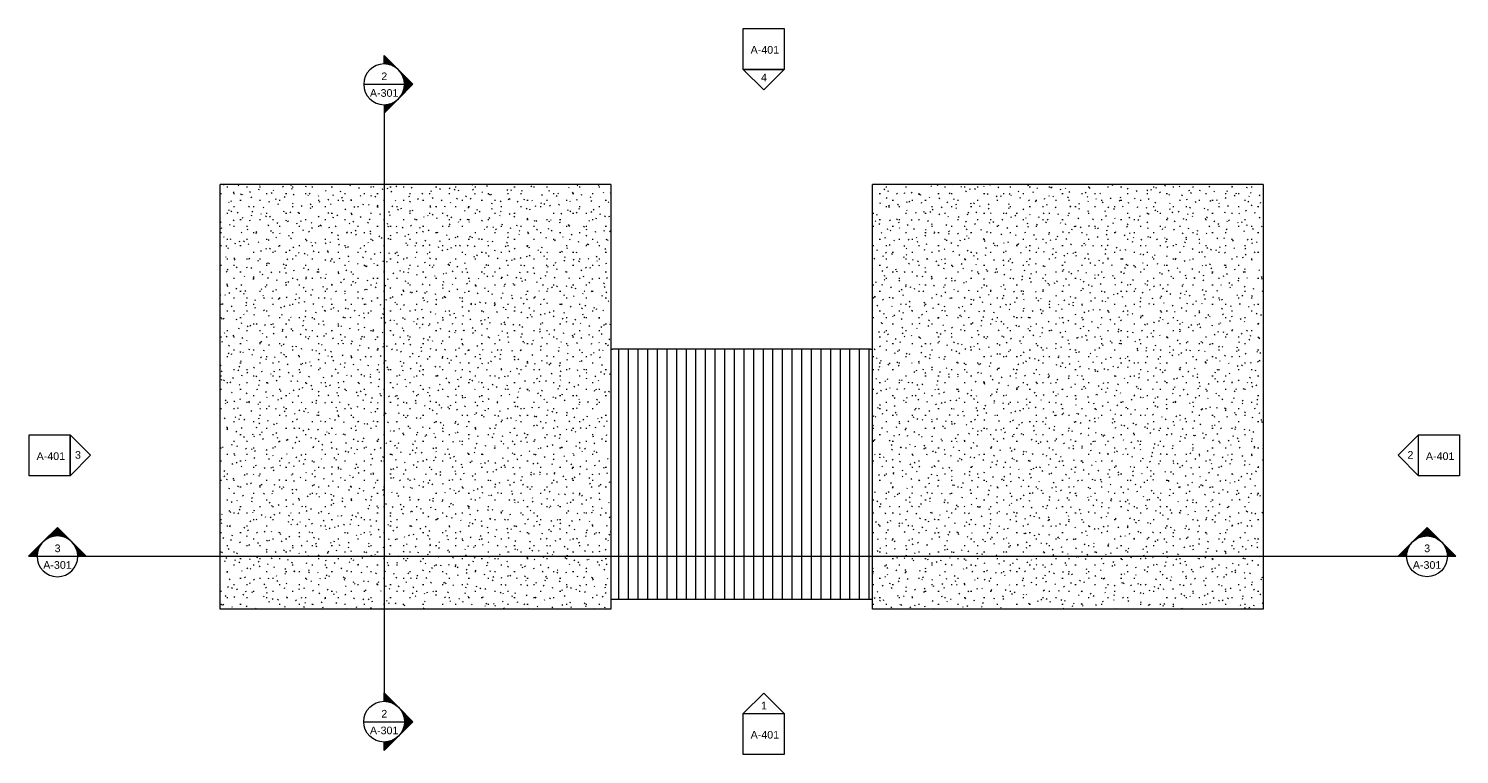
# Model space of a CAD drawing. Header units: inches. Extents: x -3505 to -246, y 2096 to 2951.
# Tile 1 of 2: x -3505 to -1821, y 2096 to 2951. Entities that reach past the tile are written whole.
import ezdxf

# ---------------------------------------------------------------- set-up
doc = ezdxf.new("R2010")
doc.units = ezdxf.units.IN
doc.header["$MEASUREMENT"] = 0
for name, color, linetype, lineweight in [('A-DETL-GENF', 92, 'Continuous', 9), ('A-DETL-MEDM', 33, 'Continuous', 20), ('A-ROOF', 132, 'Continuous', 13), ('A-ROOF-PATT', 132, 'Continuous', 13), ('G-ANNO-SYMB', 111, 'Continuous', 9)]:
    doc.layers.add(name, color=color, linetype=linetype, lineweight=lineweight)
doc.styles.add('Arial', font='arial.ttf', dxfattribs={"height": 0.125})

# ---------------------------------------------------------------- blocks, each defined once
blk = doc.blocks.new('Elevation - Detail Number-93309-HIGH ROOF PLAN')
at = {"layer": 'G-ANNO-SYMB'}
for p, q in [((-0.25, -0.25), (-0.25, 0.25)), ((-0.25, 0.25), (0.25, 0.25)), ((0.25, 0.25), (0.25, -0.25)), ((0.25, -0.25), (-0.25, -0.25))]:
    blk.add_line(p, q, dxfattribs=at)
blk = doc.blocks.new('Elevation - Detail Number-93036-HIGH ROOF PLAN')
at = {"layer": 'G-ANNO-SYMB'}
for p, q in [((0, 0.25), (-0.25, 0)), ((0.25, 0), (0, 0.25)), ((-0.25, 0), (0.25, 0))]:
    blk.add_line(p, q, dxfattribs=at)
blk = doc.blocks.new('Section - Section Head - Filled-1526-HIGH ROOF PLAN')
at = {"layer": 'G-ANNO-SYMB'}
h = blk.add_hatch(color=256, dxfattribs=at)
edge = h.paths.add_edge_path()
edge.add_line((-0.427, 0.177), (-0.25, 0.354))
edge.add_line((-0.25, 0.354), (-0.25, 0.25))
edge.add_arc((-0.25, 0), 0.25, 90, 135)
h = blk.add_hatch(color=256, dxfattribs=at)
edge = h.paths.add_edge_path()
edge.add_arc((-0.25, 0), 0.25, 45, 90)
edge.add_line((-0.25, 0.25), (-0.25, 0.354))
edge.add_line((-0.25, 0.354), (-0.073, 0.177))
h = blk.add_hatch(color=256, dxfattribs=at)
edge = h.paths.add_edge_path()
edge.add_arc((-0.25, 0), 0.25, 137.9216, 180)
edge.add_line((-0.5, 0), (-0.604, 0))
edge.add_line((-0.604, 0), (-0.436, 0.168))
h = blk.add_hatch(color=256, dxfattribs=at)
edge = h.paths.add_edge_path()
edge.add_line((-0.064, 0.168), (0.104, 0))
edge.add_line((0.104, 0), (0, 0))
edge.add_arc((-0.25, 0), 0.25, 0, 42.0784)
for p, q in [((-0.25, 0.354), (-0.604, 0)), ((-0.25, 0.354), (-0.427, 0.177)), ((-0.25, 0.354), (0.104, 0)), ((-0.25, 0.25), (-0.25, 0.354)), ((-0.073, 0.177), (-0.25, 0.354)), ((-0.25, 0.354), (-0.25, 0.25)), ((-0.436, 0.168), (-0.604, 0)), ((-0.604, 0), (-0.5, 0)), ((0.104, 0), (-0.064, 0.168)), ((0, 0), (0.104, 0)), ((-0.5, 0), (-0.604, 0)), ((0, 0), (0.104, 0))]:
    blk.add_line(p, q, dxfattribs=at)
for start, end in [(360, 180), (90, 135), (45, 90), (137.9216, 180), (180, 360), (0, 42.0784)]:
    blk.add_arc((-0.25, 0), 0.25, start, end, dxfattribs=at)

msp = doc.modelspace()

# ---------------------------------------------------------------- hatches: boundary and pattern name
at = {"layer": 'A-DETL-GENF'}
h = msp.add_hatch(dxfattribs=at)
h.set_pattern_fill('FP1_3', color=253, style=0, pattern_type=2)
h.set_pattern_definition([(90, (0, 0), (-11.331, 7e-16), [])])
h.paths.add_polyline_path([(-2613.5, 2279.2), (-2513.9, 2279.2), (-2513.9, 2573.2), (-2817.6, 2573.2), (-2817.6, 2279.2), (-2701.6, 2279.2)])
at = {"layer": 'A-ROOF-PATT', "lineweight": 9}
h = msp.add_hatch(dxfattribs=at)
h.set_pattern_fill('FP1_1', color=256, style=0, pattern_type=2)
h.set_pattern_definition([(0, (0, 17.357), (30.72, 7.673), [1.267, -21.773, 1.267, -21.773, -122.88]), (0, (0, 17.357), (30.72, 7.673), [-46.08, 1.267, -44.813, 1.267, -21.773, -53.76]), (0, (0, 17.357), (30.72, 7.673), [-115.2, 1.267, -14.093, 1.267, -37.133]), (120.022, (11.52, 21.194), (-22.011078, 22.744726), [1.266, -21.758, 1.266, -21.758, -122.799]), (120.022, (11.52, 21.194), (-22.011078, 22.744726), [-46.05, 1.266, -44.783, 1.266, -21.758, -53.725]), (120.022, (11.52, 21.194), (-22.011078, 22.744726), [-115.124, 1.266, -14.084, 1.266, -37.108]), (239.978, (15.36, 36.54), (-8.709337, -30.417442), [1.266, -21.758, 1.266, -21.758, -122.799]), (239.978, (15.36, 36.54), (-8.709337, -30.417442), [-46.05, 1.266, -44.783, 1.266, -21.758, -53.725]), (239.978, (15.36, 36.54), (-8.709337, -30.417442), [-115.124, 1.266, -14.084, 1.266, -37.108])])
h.paths.add_polyline_path([(-3279.6, 2267.2), (-2819.6, 2267.2), (-2819.6, 2767.2), (-3279.6, 2767.2), (-3279.6, 2317)])
h = msp.add_hatch(dxfattribs=at)
h.set_pattern_fill('FP1_2', color=256, style=0, pattern_type=2)
h.set_pattern_definition([(0, (0, 17.358), (30.72, 7.673), [1.267, -21.773, 1.267, -21.773, -122.88]), (0, (0, 17.358), (30.72, 7.673), [-46.08, 1.267, -44.813, 1.267, -21.773, -53.76]), (0, (0, 17.358), (30.72, 7.673), [-115.2, 1.267, -14.093, 1.267, -37.133]), (120.022, (11.52, 21.195), (-22.011078, 22.744726), [1.266, -21.758, 1.266, -21.758, -122.799]), (120.022, (11.52, 21.195), (-22.011078, 22.744726), [-46.05, 1.266, -44.783, 1.266, -21.758, -53.725]), (120.022, (11.52, 21.195), (-22.011078, 22.744726), [-115.124, 1.266, -14.084, 1.266, -37.108]), (239.978, (15.36, 36.541), (-8.709337, -30.417442), [1.266, -21.758, 1.266, -21.758, -122.799]), (239.978, (15.36, 36.541), (-8.709337, -30.417442), [-46.05, 1.266, -44.783, 1.266, -21.758, -53.725]), (239.978, (15.36, 36.541), (-8.709337, -30.417442), [-115.124, 1.266, -14.084, 1.266, -37.108])])
h.paths.add_polyline_path([(-2511.6, 2267.2), (-2051.6, 2267.2), (-2051.6, 2767.2), (-2511.6, 2767.2), (-2511.6, 2474.9)])

# ---------------------------------------------------------------- linework, layer by layer
at = {"layer": 'A-DETL-MEDM'}
for p, q in [((-2513.9, 2573.2), (-2817.6, 2573.2)), ((-2817.6, 2279.2), (-2513.9, 2279.2))]:
    msp.add_line(p, q, dxfattribs=at)
at = {"layer": 'A-ROOF'}
for p, q in [((-3279.6, 2267.2), (-3279.6, 2767.2)), ((-2819.6, 2767.2), (-3279.6, 2767.2)), ((-2819.6, 2767.2), (-2819.6, 2267.2)), ((-2511.6, 2267.2), (-2511.6, 2767.2)), ((-2051.6, 2767.2), (-2511.6, 2767.2)), ((-2051.6, 2767.2), (-2051.6, 2267.2)), ((-2819.6, 2573.2), (-2817.6, 2573.2)), ((-2513.9, 2573.2), (-2511.6, 2573.2)), ((-2819.6, 2279.2), (-2817.6, 2279.2)), ((-2513.9, 2279.2), (-2511.6, 2279.2)), ((-2819.6, 2267.2), (-3279.6, 2267.2)), ((-2051.6, 2267.2), (-2511.6, 2267.2))]:
    msp.add_line(p, q, dxfattribs=at)
at = {"layer": 'G-ANNO-SYMB'}
for p, q in [((-3110.6, 2885.2), (-3062.6, 2885.2)), ((-3086.6, 2861.2), (-3086.6, 2158.8)), ((-3495.2, 2329.5), (-3447.2, 2329.5)), ((-3447.2, 2329.5), (-1882.8, 2329.5)), ((-1882.8, 2329.5), (-1834.8, 2329.5)), ((-3110.6, 2134.8), (-3062.6, 2134.8))]:
    msp.add_line(p, q, dxfattribs=at)

# ---------------------------------------------------------------- block references
at = {"layer": 'G-ANNO-SYMB', "xscale": 95.99999999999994, "yscale": 95.99999999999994, "zscale": 95.99999999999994}
for name, p in [('Elevation - Detail Number-93309-HIGH ROOF PLAN', (-2639.7, 2926.8)), ('Elevation - Detail Number-93309-HIGH ROOF PLAN', (-3480.3, 2448.4)), ('Elevation - Detail Number-93309-HIGH ROOF PLAN', (-1844.7, 2448.4)), ('Section - Section Head - Filled-1526-HIGH ROOF PLAN', (-3447.2, 2329.5)), ('Elevation - Detail Number-93036-HIGH ROOF PLAN', (-2639.7, 2144.3)), ('Elevation - Detail Number-93309-HIGH ROOF PLAN', (-2639.7, 2120.3))]:
    msp.add_blockref(name, p, dxfattribs=at)
for name, p, rotation in [('Section - Section Head - Filled-1526-HIGH ROOF PLAN', (-3086.6, 2861.2), 269.9999999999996), ('Elevation - Detail Number-93036-HIGH ROOF PLAN', (-1868.7, 2448.4), 90)]:
    msp.add_blockref(name, p, dxfattribs=dict(at, rotation=rotation))
at = {"layer": 'G-ANNO-SYMB', "extrusion": (0, 0, -1), "xscale": 95.99999999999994, "yscale": 95.99999999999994, "zscale": 95.99999999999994}
for name, p, rotation in [('Elevation - Detail Number-93036-HIGH ROOF PLAN', (2639.7, 2902.8), 180), ('Elevation - Detail Number-93036-HIGH ROOF PLAN', (3456.3, 2448.4), 90.00000000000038), ('Section - Section Head - Filled-1526-HIGH ROOF PLAN', (3086.6, 2158.8), 90.00000000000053)]:
    msp.add_blockref(name, p, dxfattribs=dict(at, rotation=rotation))
msp.add_blockref('Section - Section Head - Filled-1526-HIGH ROOF PLAN', (1882.8, 2329.5), dxfattribs=at)

# ---------------------------------------------------------------- texts
at = {"layer": 'G-ANNO-SYMB', "char_height": 9, "attachment_point": 1, "style": 'Arial'}
for s, insert, width in [('A-401', (-2655.1, 2930.3), 40.905), ('2', (-3089.9, 2899.1), 8.484), ('4', (-2642.8, 2897.8), 8.484), ('A-301', (-3103.3, 2879.5), 40.905), ('A-401', (-3495.7, 2451.9), 40.905), ('3', (-3450.5, 2453.4), 8.484), ('2', (-1881.8, 2453.4), 8.484), ('A-401', (-1860.1, 2451.9), 40.905), ('3', (-3474.5, 2343.4), 8.484), ('3', (-1862.1, 2343.4), 8.484), ('A-301', (-3487.9, 2323.8), 40.905), ('A-301', (-1875.5, 2323.8), 40.905), ('1', (-2642.8, 2158.3), 8.484), ('2', (-3089.9, 2148.7), 8.484), ('A-301', (-3103.3, 2129), 40.905), ('A-401', (-2655.1, 2123.9), 40.905)]:
    msp.add_mtext(s, dxfattribs=dict(at, insert=insert, width=width))

doc.saveas('drawing.dxf')
